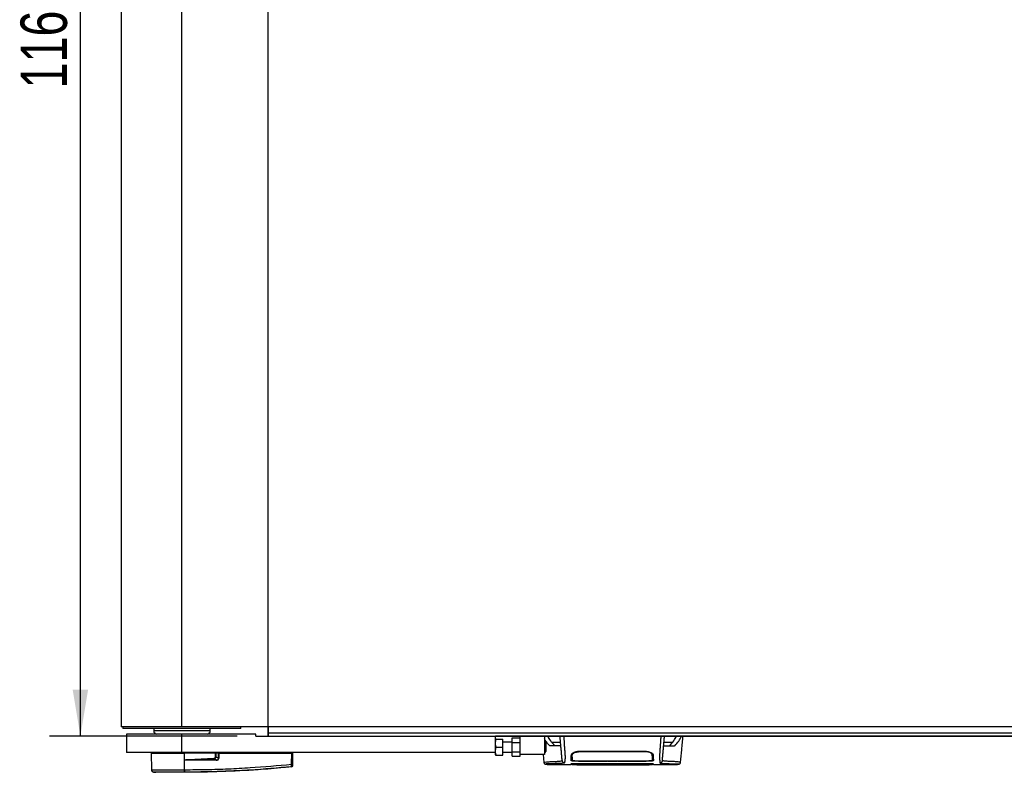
# Model space of a CAD drawing. Header units: millimetres. Extents: x 0 to 420, y 0 to 297.
# Tile 3 of 28: x 51 to 114, y 60 to 108. Entities that reach past the tile are written whole.
import ezdxf

# ---------------------------------------------------------------- set-up
doc = ezdxf.new("R2010")
doc.units = ezdxf.units.MM
doc.layers.add('QUOTE', color=174, linetype='Continuous')
doc.styles.add('SLDTEXTSTYLE3', font='TXT', dxfattribs={"width": 0.75})
doc.dimstyles.new('SLDDIMSTYLE0', dxfattribs={"dimtxt": 3, "dimasz": 3, "dimexe": 0, "dimexo": 0.0625, "dimgap": 0.75, "dimtad": 1, "dimlfac": 12.598399, "dimrnd": 1e-09, "dimzin": 12, "dimdsep": 46, "dimtxsty": 'SLDTEXTSTYLE3', "dimsah": 1, "dimcen": 0.09, "dimadec": 0, "dimazin": 3, "dimtfac": 1, "dimtdec": 3, "dimtofl": 0, "dimtmove": 0, "dimatfit": 3, "dimfxl": 0, "dimfrac": 2, "dimtolj": 1, "dimtzin": 12, "dimarcsym": 0})

# ---------------------------------------------------------------- blocks, each defined once
blk = doc.blocks.new('_D')
at = {"layer": 'QUOTE'}
for p, q in [((64.656, 154.534), (52.542, 154.534)), ((54.542, 62.062), (54.542, 154.534)), ((64.656, 62.062), (52.542, 62.062))]:
    blk.add_line(p, q, dxfattribs=at)
for points in [[(54.542, 154.534), (54.042, 151.534), (55.042, 151.534)], [(54.542, 62.062), (55.042, 65.062), (54.042, 65.062)]]:
    blk.add_solid(points, dxfattribs=at)
at = {"layer": 'QUOTE', "insert": (50.675, 103.864), "char_height": 3, "attachment_point": 1, "rotation": 90, "style": 'SLDTEXTSTYLE3'}
blk.add_mtext('1165', dxfattribs=at)

msp = doc.modelspace()

# ---------------------------------------------------------------- linework, layer by layer
at = {"color": 7, "linetype": 'Continuous'}
for q in [(66.65584, 154.53365), (206.35613, 62.06158)]:
    msp.add_line((66.65584, 62.06158), q, dxfattribs=at)
at = {"color": 7, "linetype": 'Continuous', "lineweight": 25}
for p, q in [((57.17051, 153.93834), (57.17051, 62.6569)), ((61.09958, 62.6569), (61.09958, 153.93834)), ((61.09958, 62.6569), (57.17051, 62.6569)), ((57.28957, 62.6569), (57.28957, 62.53784)), ((57.29056, 62.53784), (57.28957, 62.53784)), ((64.90959, 62.53784), (57.29056, 62.53784)), ((59.27395, 62.53784), (59.27395, 62.39231)), ((62.92521, 62.39231), (59.27395, 62.39231)), ((211.91239, 62.6569), (61.09958, 62.6569)), ((62.92521, 62.39231), (62.92521, 62.53784)), ((64.90959, 62.53784), (64.90959, 62.6569)), ((66.65584, 62.6569), (66.65584, 62.24018)), ((57.5277, 62.18065), (57.5277, 60.99002)), ((61.09958, 62.18065), (57.5277, 62.18065)), ((61.09958, 60.99002), (61.09958, 62.18065)), ((65.86209, 62.18065), (61.09958, 62.18065)), ((65.86209, 62.06158), (65.86209, 62.18065)), ((65.86209, 62.06158), (81.34024, 62.06158)), ((206.35613, 62.24018), (66.65584, 62.24018)), ((66.65584, 62.24018), (66.65584, 62.06158)), ((81.34024, 60.99002), (81.34024, 62.06158)), ((191.67172, 62.06158), (81.34024, 62.06158)), ((81.34906, 61.86315), (81.34024, 61.8433)), ((81.38454, 61.86315), (81.8165, 61.86315)), ((81.8165, 61.34721), (81.8165, 61.86315)), ((82.41181, 61.66471), (81.8165, 61.66471)), ((82.41181, 61.94296), (82.92775, 61.94296)), ((82.41181, 61.64509), (82.41181, 61.94296)), ((82.92775, 60.87096), (82.92775, 62.06158)), ((84.51525, 62.06158), (84.51525, 60.87096)), ((84.73288, 62.04621), (84.51525, 62.04621)), ((84.56288, 61.66471), (84.51525, 61.66471)), ((84.59463, 61.63296), (84.56288, 61.66471)), ((84.56288, 61.02971), (84.56288, 61.66471)), ((93.34953, 62.04621), (93.02889, 62.04621)), ((93.36245, 62.06158), (93.34953, 62.04621)), ((81.38454, 61.34721), (81.8165, 61.34721)), ((81.8165, 60.83127), (81.8165, 61.34721)), ((81.8165, 61.02971), (82.41181, 61.02971)), ((82.41181, 61.64509), (82.92775, 61.64509)), ((82.41181, 61.04933), (82.41181, 61.64509)), ((82.41181, 61.04933), (82.92775, 61.04933)), ((82.41181, 60.75145), (82.41181, 61.04933)), ((84.51525, 61.02971), (84.56288, 61.02971)), ((84.56288, 61.02971), (84.59463, 61.06146)), ((84.59463, 61.63296), (84.59463, 61.06146)), ((84.85644, 61.41919), (84.84014, 61.42841)), ((84.84014, 61.42841), (84.84605, 61.42841)), ((84.98256, 61.65732), (85.54281, 61.65732)), ((86.69807, 61.04328), (86.69808, 61.08281)), ((86.69807, 61.07734), (91.0637, 61.07734)), ((91.0637, 61.04322), (91.06368, 61.08286)), ((92.21896, 61.65732), (92.77921, 61.65732)), ((92.92163, 61.42841), (92.90533, 61.41919)), ((92.91572, 61.42841), (92.92163, 61.42841)), ((61.09958, 60.99002), (57.5277, 60.99002)), ((59.11554, 60.95033), (59.12482, 59.88741)), ((59.11554, 60.95033), (61.26628, 60.95033)), ((59.15489, 60.99002), (59.15419, 60.95033)), ((81.34024, 60.99002), (61.09958, 60.99002)), ((61.26466, 60.95033), (61.26463, 60.99002)), ((61.2655, 59.88736), (61.26628, 60.95033)), ((61.26628, 60.95033), (61.26665, 60.95033)), ((61.27046, 60.51398), (61.26665, 60.95033)), ((63.27873, 60.95033), (61.26665, 60.95033)), ((61.2705, 60.50957), (61.27046, 60.51398)), ((63.3011, 60.50002), (61.43837, 60.50002)), ((61.43938, 60.52054), (63.30212, 60.52054)), ((63.30212, 60.52054), (63.16257, 60.59308)), ((63.26628, 60.95033), (63.266, 60.99002)), ((63.46177, 60.95033), (63.28481, 60.95033)), ((63.29307, 60.71696), (63.46052, 60.62991)), ((63.43436, 60.95033), (63.43387, 60.99002)), ((63.46052, 60.62991), (63.46177, 60.95033)), ((63.46177, 60.95033), (63.47661, 60.95033)), ((63.47349, 60.95033), (63.47343, 60.99002)), ((63.47661, 60.95033), (63.47536, 60.62991)), ((63.47661, 60.95033), (68.18483, 60.95033)), ((68.17863, 60.23959), (68.18483, 60.95033)), ((68.1819, 60.95033), (68.18185, 60.99002)), ((68.243, 60.95033), (68.18483, 60.95033)), ((68.20435, 60.95033), (68.20365, 60.99002)), ((68.243, 60.95033), (68.23679, 60.23959)), ((77.65178, 60.99002), (77.65178, 60.98804)), ((78.28594, 60.98804), (78.28594, 60.99002)), ((81.34024, 60.85111), (81.34024, 60.99002)), ((81.34024, 60.85111), (81.34906, 60.83127)), ((81.38454, 60.83127), (81.8165, 60.83127)), ((82.41181, 60.75145), (82.92775, 60.75145)), ((82.92775, 60.75145), (82.92775, 60.87096)), ((84.51525, 60.87096), (82.92775, 60.87096)), ((84.42077, 60.87096), (84.4659, 60.35476)), ((86.29594, 60.84037), (86.29533, 60.92984)), ((86.69807, 60.44819), (88.5237, 60.44819)), ((86.7261, 60.45121), (88.56338, 60.45133)), ((88.5237, 60.43672), (88.5237, 60.44819)), ((89.23807, 60.43672), (88.5237, 60.43672)), ((88.56338, 60.45133), (88.56338, 60.44148)), ((88.56338, 60.44148), (89.19839, 60.44148)), ((89.19839, 60.44148), (89.19839, 60.45133)), ((89.23807, 60.43672), (89.23807, 60.44819)), ((89.23807, 60.44819), (91.0637, 60.44819)), ((91.477, 60.88278), (91.44929, 60.94506)), ((91.46583, 60.84032), (91.46596, 60.92998)), ((61.2655, 59.88736), (61.27838, 59.88736)), ((68.17881, 60.07142), (68.17886, 60.07142)), ((84.47549, 60.35521), (84.4752, 60.35557)), ((84.85136, 60.21667), (86.21698, 60.21667)), ((86.2851, 60.21966), (86.28511, 60.22018)), ((86.28566, 60.25512), (86.28533, 60.23276)), ((86.28533, 60.23255), (86.2854, 60.23669)), ((86.28557, 60.24641), (86.28566, 60.25159)), ((86.69807, 60.25654), (88.5237, 60.25654)), ((91.02435, 60.26317), (86.73742, 60.26317)), ((86.9146, 60.28692), (90.85408, 60.28692)), ((87.44222, 60.29448), (90.31956, 60.29448)), ((88.5237, 60.25869), (89.23807, 60.25869)), ((88.5237, 60.25869), (88.5237, 60.25654)), ((88.56338, 60.2566), (88.56338, 60.25869)), ((89.19839, 60.2566), (88.56338, 60.2566)), ((89.19839, 60.2566), (89.19839, 60.25869)), ((89.23807, 60.25869), (89.23807, 60.25654)), ((89.23807, 60.25654), (91.0637, 60.25654)), ((91.47641, 60.23551), (91.47607, 60.25785)), ((91.54478, 60.21667), (92.9112, 60.21667)), ((92.92153, 60.21744), (92.9112, 60.21744)), ((93.28628, 60.35521), (93.28657, 60.35557)), ((59.26676, 59.73094), (59.40482, 59.72002)), ((61.26538, 59.72002), (61.26527, 59.72002))]:
    msp.add_line(p, q, dxfattribs=at)
at = {"color": 7, "linetype": 'Continuous', "lineweight": 25, "flags": 128}
for points in [[(61.43938, 60.52054), (61.34479, 60.51686), (61.27046, 60.51398)], [(86.28935, 60.69523), (86.28939, 60.63832), (86.28943, 60.58141), (86.28952, 60.47251)], [(89.19839, 60.45133), (90.61483, 60.45127), (91.03566, 60.45121)], [(91.47225, 60.47251), (91.47236, 60.58387), (91.47238, 60.61309), (91.47244, 60.67065), (91.47246, 60.69523)], [(86.69807, 60.25587), (87.14259, 60.25589), (88.56338, 60.25593)], [(89.19839, 60.25593), (89.99218, 60.25591), (91.0637, 60.25587)]]:
    msp.add_lwpolyline(points, dxfattribs=at)
at = {"color": 7, "linetype": 'Continuous', "lineweight": 25}
for centre, radius, start, end in [((59.49355, 62.39231), 0.2196, 180, 254.5483066), ((62.7056, 62.39231), 0.2196, 285.4516934, 0), ((61.6028, 60.50217), 0.16445, 173.5856583, 180.7475902), ((117.98616, 63.24275), 54.88758, 182.7312588, 182.7669963), ((63.46554, 60.50217), 0.16445, 173.5856583, 180.7475902), ((63.46794, 58.60823), 2.02169, 89.78976, 90.21024), ((59.28357, 59.8888), 0.15875, 180.5000113, 263.9231277), ((60.66916, 59.85423), 0.59726, 348.0817426, 3.1800729), ((60.68211, 59.85383), 0.59721, 348.1201678, 3.2190123), ((68.20771, 61.99688), 1.75752, 269.0518988, 270.9481012), ((68.17267, 60.14655), 0.06331, 276.1041945, 359.3841407), ((58.04633, 60.09797), 3.24106, 353.3031905, 353.4966106)]:
    msp.add_arc(centre, radius, start, end, dxfattribs=at)
for centre, major_axis, ratio, start_param, end_param in [((63.09679, 60.76169), (0.15876, -0.08391), 0.66301777, 5.44064323, 6.61753007), ((63.09679, 60.76204), (0.18187, -0.09676), 0.77058227, 5.44273149, 6.61961833), ((63.19371, 60.71082), (0.26989, -0.13275), 0.60672542, 5.39359838, 6.57048522), ((63.19571, 60.71061), (0.25534, -0.12638), 0.5569608, 5.39481108, 6.57169792)]:
    msp.add_ellipse(centre, major_axis=major_axis, ratio=ratio, start_param=start_param, end_param=end_param, dxfattribs=at)
for points, knots in [([(81.38454, 61.34721), (81.37069, 61.41165), (81.34258, 61.54252), (81.35103, 61.71751), (81.37539, 61.82339), (81.38454, 61.86315)], [0, 0, 0, 0, 0.37729563, 0.76615575, 1, 1, 1, 1]), ([(81.38454, 61.86315), (81.37746, 61.86315), (81.35671, 61.86315), (81.35263, 61.86315), (81.34995, 61.86315)], [0, 0, 0, 0, 0.34090533, 1, 1, 1, 1]), ([(84.84014, 61.42841), (84.75051, 61.53024), (84.62193, 61.67631), (84.54005, 61.82484), (84.51525, 61.86982)], [0, 0, 0, 0, 0.69712502, 1, 1, 1, 1]), ([(84.71973, 62.06158), (84.72139, 62.06113), (84.72538, 62.06004), (84.73012, 62.05131), (84.73288, 62.04621)], [0, 0, 0, 0, 0.41680744, 1, 1, 1, 1]), ([(85.1676, 61.42841), (85.07336, 61.53694), (84.89605, 61.74116), (84.78494, 61.94888), (84.73288, 62.04621)], [0, 0, 0, 0, 0.53144215, 1, 1, 1, 1]), ([(85.64645, 60.47266), (85.64589, 60.47906), (85.64475, 60.49208), (85.6425, 60.51787), (85.63985, 60.54811), (85.63696, 60.58122), (85.63394, 60.61567), (85.63163, 60.64204), (85.63003, 60.66034), (85.6292, 60.6699), (85.62834, 60.67976), (85.62745, 60.68992), (85.62653, 60.70038), (85.6256, 60.71098), (85.62461, 60.72231), (85.62351, 60.73492), (85.62223, 60.74956), (85.62077, 60.76622), (85.6192, 60.78416), (85.61747, 60.80399), (85.61549, 60.82661), (85.61296, 60.8555), (85.60965, 60.89335), (85.60496, 60.94696), (85.59828, 61.02332), (85.58843, 61.13591), (85.57686, 61.26814), (85.56517, 61.40174), (85.55438, 61.52509), (85.54492, 61.63315), (85.53571, 61.73843), (85.52862, 61.81954), (85.52268, 61.88741), (85.51784, 61.94269), (85.51272, 62.00126), (85.50923, 62.04119), (85.50744, 62.06158)], [0, 0, 0, 0, 0.06946876, 0.14129082, 0.21546943, 0.28878046, 0.35249328, 0.41592792, 0.43212319, 0.44863682, 0.46546884, 0.48261925, 0.50008806, 0.51787528, 0.53516899, 0.55562395, 0.57924015, 0.60601761, 0.63595633, 0.6653451, 0.70151587, 0.73871879, 0.77505525, 0.80544439, 0.8348007, 0.86386977, 0.89313471, 0.91269266, 0.93347159, 0.95287654, 0.9643483, 0.97519881, 0.98089522, 0.9869973, 0.99335869, 1, 1, 1, 1]), ([(85.74647, 62.06158), (85.74882, 62.02843), (85.75353, 61.96209), (85.75993, 61.8637), (85.76474, 61.78373), (85.76823, 61.72156), (85.77079, 61.67495), (85.77308, 61.63281), (85.77528, 61.59183), (85.77767, 61.54935), (85.78257, 61.46706), (85.79097, 61.36026), (85.80116, 61.22686), (85.811, 61.09121), (85.82005, 60.95826), (85.82783, 60.83352), (85.83268, 60.74098), (85.83436, 60.6885), (85.83438, 60.65477), (85.83351, 60.63015), (85.83214, 60.61175), (85.83071, 60.59666), (85.82962, 60.58607), (85.8286, 60.57651), (85.82765, 60.56785), (85.82663, 60.55879), (85.82555, 60.54935), (85.8244, 60.53955), (85.82315, 60.52916), (85.82168, 60.51731), (85.81987, 60.50311), (85.81768, 60.48594), (85.81534, 60.4678), (85.81293, 60.449), (85.81079, 60.43188), (85.80878, 60.41513), (85.80687, 60.3975), (85.80516, 60.37881), (85.80401, 60.35984), (85.80367, 60.3427), (85.80429, 60.33269), (85.8046, 60.32781)], [0, 0, 0, 0, 0.01040061, 0.020806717, 0.031061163, 0.036140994, 0.04145683, 0.046984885, 0.051079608, 0.056575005, 0.06335413, 0.084778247, 0.105784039, 0.126442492, 0.153966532, 0.182506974, 0.218273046, 0.256926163, 0.283715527, 0.315739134, 0.354339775, 0.376182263, 0.397825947, 0.413025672, 0.42902685, 0.44584073, 0.463477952, 0.48194851, 0.501261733, 0.522845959, 0.55053669, 0.584904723, 0.626498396, 0.663781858, 0.706833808, 0.742424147, 0.782558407, 0.837943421, 0.89093876, 0.946766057, 1, 1, 1, 1]), ([(92.0153, 62.06158), (92.01309, 62.03081), (92.00832, 61.96449), (92.002, 61.86599), (91.99502, 61.75019), (91.9898, 61.65328), (91.98513, 61.56684), (91.98043, 61.48631), (91.97364, 61.39494), (91.96557, 61.29256), (91.95838, 61.19606), (91.95014, 61.08211), (91.94173, 60.95827), (91.93429, 60.83914), (91.92944, 60.74829), (91.92797, 60.70626), (91.92755, 60.68461), (91.92746, 60.67677), (91.92743, 60.66924), (91.92745, 60.66198), (91.92754, 60.65498), (91.92769, 60.6482), (91.92803, 60.6373), (91.92878, 60.62313), (91.93025, 60.60468), (91.93239, 60.5836), (91.93524, 60.55754), (91.93754, 60.53803), (91.93903, 60.52586), (91.93952, 60.52192), (91.94006, 60.51763), (91.94065, 60.51297), (91.94128, 60.50796), (91.94197, 60.50258), (91.9427, 60.49683), (91.94381, 60.48816), (91.9453, 60.47654), (91.94706, 60.46292), (91.94903, 60.44748), (91.95098, 60.43188), (91.95301, 60.41497), (91.95526, 60.39418), (91.95719, 60.37054), (91.95819, 60.34673), (91.9575, 60.33391), (91.95717, 60.32781)], [0, 0, 0, 0, 0.00965422, 0.02080777, 0.03106144, 0.04695632, 0.05363076, 0.06332171, 0.07944787, 0.09513433, 0.11098812, 0.1264164, 0.15394151, 0.18248268, 0.21412153, 0.25173969, 0.25807756, 0.26470639, 0.27164528, 0.2789144, 0.28653502, 0.29452959, 0.30292173, 0.32825756, 0.35736257, 0.39783448, 0.44561968, 0.50125245, 0.50814496, 0.51574476, 0.52407276, 0.53315127, 0.54300388, 0.5536554, 0.56513175, 0.57745987, 0.6061763, 0.63677252, 0.6637765, 0.70682954, 0.7424198, 0.78369849, 0.86155909, 0.93405144, 1, 1, 1, 1]), ([(92.11532, 60.47266), (92.11588, 60.47906), (92.11702, 60.49208), (92.11927, 60.51787), (92.12192, 60.54811), (92.12481, 60.58122), (92.12783, 60.61567), (92.13014, 60.64204), (92.13174, 60.66034), (92.13257, 60.6699), (92.13344, 60.67976), (92.13432, 60.68992), (92.13524, 60.70038), (92.13617, 60.71098), (92.13716, 60.72231), (92.13826, 60.73492), (92.13954, 60.74956), (92.141, 60.76622), (92.14257, 60.78416), (92.1443, 60.80399), (92.14628, 60.82661), (92.14881, 60.8555), (92.15212, 60.89335), (92.15681, 60.94696), (92.16349, 61.02332), (92.17334, 61.13591), (92.18491, 61.26814), (92.1966, 61.40174), (92.20739, 61.52509), (92.21685, 61.63315), (92.22606, 61.73843), (92.23315, 61.81954), (92.23909, 61.88741), (92.24393, 61.94269), (92.24905, 62.00126), (92.25255, 62.04119), (92.25433, 62.06158)], [0, 0, 0, 0, 0.069468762, 0.141290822, 0.21546943, 0.288780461, 0.352493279, 0.41592792, 0.432123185, 0.448636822, 0.465468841, 0.482619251, 0.500088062, 0.517875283, 0.535168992, 0.555623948, 0.579240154, 0.606017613, 0.635956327, 0.665345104, 0.701515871, 0.738718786, 0.775055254, 0.805444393, 0.834800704, 0.863869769, 0.893134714, 0.91269266, 0.933471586, 0.952876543, 0.964348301, 0.975198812, 0.980895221, 0.986997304, 0.99335869, 1, 1, 1, 1]), ([(92.59417, 61.42841), (92.68841, 61.53694), (92.86572, 61.74116), (92.97683, 61.94888), (93.02889, 62.04621)], [0, 0, 0, 0, 0.53144215, 1, 1, 1, 1]), ([(92.92163, 61.42841), (93.00911, 61.53036), (93.18437, 61.73457), (93.29442, 61.94222), (93.34953, 62.04621)], [0, 0, 0, 0, 0.49918594, 1, 1, 1, 1]), ([(93.02889, 62.04621), (93.03165, 62.05131), (93.03639, 62.06004), (93.04038, 62.06113), (93.04204, 62.06158)], [0, 0, 0, 0, 0.583192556, 1, 1, 1, 1]), ([(93.29587, 60.35476), (93.31979, 60.62839), (93.36951, 61.19735), (93.41933, 61.76628), (93.44519, 62.06158)], [0, 0, 0, 0, 0.48094895, 1, 1, 1, 1]), ([(81.38454, 60.83127), (81.37069, 60.89572), (81.34258, 61.02658), (81.35103, 61.20157), (81.37539, 61.30745), (81.38454, 61.34721)], [0, 0, 0, 0, 0.37729563, 0.76615575, 1, 1, 1, 1]), ([(85.56364, 61.41919), (85.55805, 61.41919), (85.54686, 61.41919), (85.45321, 61.41919), (85.29053, 61.41919), (85.06111, 61.41919), (84.92466, 61.41919), (84.85644, 61.41919)], [0, 0, 0, 0, 0.12264871, 0.2454767, 0.49573627, 0.74787131, 1, 1, 1, 1]), ([(86.23876, 60.84046), (86.24544, 60.8627), (86.25877, 60.90715), (86.34955, 60.98369), (86.47412, 61.04436), (86.60017, 61.07391), (86.67209, 61.07643), (86.69807, 61.07734)], [0, 0, 0, 0, 0.23569901, 0.47102523, 0.71420287, 0.89677912, 1, 1, 1, 1]), ([(86.29594, 60.84037), (86.30135, 60.85957), (86.31222, 60.89811), (86.39036, 60.96306), (86.49906, 61.0147), (86.61029, 61.0402), (86.67445, 61.04247), (86.69807, 61.04331)], [0, 0, 0, 0, 0.23316514, 0.46784507, 0.70999165, 0.8932536, 1, 1, 1, 1]), ([(91.0637, 61.04325), (90.9139, 61.04335), (90.16492, 61.0439), (88.70971, 61.04456), (87.4043, 61.04375), (86.69807, 61.04331)], [0, 0, 0, 0, 0.10293773, 0.51468867, 1, 1, 1, 1]), ([(91.0637, 61.07734), (91.10935, 61.07456), (91.20049, 61.06901), (91.32413, 61.02828), (91.42897, 60.97088), (91.5057, 60.90234), (91.51733, 60.86075), (91.52301, 60.84046)], [0, 0, 0, 0, 0.18070781, 0.36082696, 0.55652595, 0.78366481, 1, 1, 1, 1]), ([(91.46583, 60.84032), (91.46041, 60.85953), (91.44954, 60.89807), (91.37137, 60.96303), (91.26266, 61.01467), (91.15143, 61.04014), (91.0873, 61.04241), (91.0637, 61.04325)], [0, 0, 0, 0, 0.23322605, 0.46795306, 0.7101047, 0.8933472, 1, 1, 1, 1]), ([(92.19813, 61.41919), (92.20372, 61.41919), (92.21491, 61.41919), (92.30856, 61.41919), (92.47124, 61.41919), (92.70066, 61.41919), (92.83711, 61.41919), (92.90533, 61.41919)], [0, 0, 0, 0, 0.12264871, 0.2454767, 0.49573627, 0.74787131, 1, 1, 1, 1]), ([(61.27046, 60.51398), (61.62322, 60.53753), (62.25312, 60.57959), (62.88355, 60.61271), (63.16093, 60.62728)], [0, 0, 0, 0, 0.560026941, 1, 1, 1, 1]), ([(61.43837, 60.50002), (61.42215, 60.50018), (61.3741, 60.50064), (61.31759, 60.50048), (61.2784, 60.50805), (61.2705, 60.50957)], [0, 0, 0, 0, 0.28926734, 0.85682964, 1, 1, 1, 1]), ([(63.16257, 60.59308), (62.84095, 60.57855), (62.26659, 60.5526), (61.69215, 60.53034), (61.43938, 60.52054)], [0, 0, 0, 0, 0.55997408, 1, 1, 1, 1]), ([(63.26501, 60.71696), (63.26623, 60.76056), (63.26841, 60.8385), (63.27558, 60.91613), (63.27873, 60.95033)], [0, 0, 0, 0, 0.55939227, 1, 1, 1, 1]), ([(63.29307, 60.71696), (63.28842, 60.71695), (63.28011, 60.71692), (63.26962, 60.71695), (63.26501, 60.71696)], [0, 0, 0, 0, 0.56, 1, 1, 1, 1]), ([(63.28481, 60.95033), (63.28426, 60.95033), (63.28299, 60.95033), (63.28082, 60.95033), (63.2793, 60.95033), (63.27873, 60.95033)], [0, 0, 0, 0, 0.31939567, 0.74819126, 1, 1, 1, 1]), ([(63.28481, 60.95033), (63.28736, 60.9068), (63.29191, 60.82916), (63.29272, 60.75121), (63.29307, 60.71696)], [0, 0, 0, 0, 0.56058603, 1, 1, 1, 1]), ([(81.35046, 60.83127), (81.35292, 60.83127), (81.35665, 60.83127), (81.37745, 60.83127), (81.38454, 60.83127)], [0, 0, 0, 0, 0.6590791, 1, 1, 1, 1]), ([(84.4752, 60.35557), (84.47241, 60.3579), (84.45993, 60.36828), (84.53925, 60.38508), (84.71995, 60.40519), (84.94313, 60.40955), (85.14034, 60.41891), (85.27584, 60.42648), (85.40774, 60.43558), (85.5246, 60.44621), (85.62166, 60.45828), (85.63817, 60.46786), (85.64645, 60.47266)], [0, 0, 0, 0, 0.05089854, 0.22702003, 0.40458224, 0.58203707, 0.65175173, 0.7214755, 0.79113139, 0.86065893, 0.93011685, 1, 1, 1, 1]), ([(85.64645, 60.47266), (85.65008, 60.45397), (85.65759, 60.41522), (85.69495, 60.36687), (85.74639, 60.33389), (85.78566, 60.32978), (85.8046, 60.32781)], [0, 0, 0, 0, 0.24120147, 0.5, 0.75879853, 1, 1, 1, 1]), ([(86.22587, 60.47107), (86.22697, 60.50265), (86.22881, 60.55566), (86.23095, 60.61584), (86.23306, 60.67829), (86.23547, 60.74662), (86.23767, 60.8092), (86.23876, 60.84046)], [0, 0, 0, 0, 0.42314865, 0.71019334, 0.85405024, 0.92708002, 1, 1, 1, 1]), ([(86.69807, 60.44819), (86.64504, 60.44843), (86.53897, 60.44892), (86.39755, 60.45277), (86.29074, 60.45851), (86.23387, 60.46497), (86.22815, 60.46933), (86.22587, 60.47107)], [0, 0, 0, 0, 0.21411889, 0.42823185, 0.64257183, 0.85709722, 1, 1, 1, 1]), ([(86.22656, 60.51081), (86.2288, 60.50812), (86.23167, 60.50468), (86.26674, 60.50186), (86.27442, 60.50124)], [0, 0, 0, 0, 0.78096225, 1, 1, 1, 1]), ([(86.32191, 60.9525), (86.31737, 60.94857), (86.28915, 60.92411), (86.28677, 60.90164), (86.28477, 60.88278)], [0, 0, 0, 0, 0.16065959, 1, 1, 1, 1]), ([(86.28952, 60.47251), (86.28964, 60.47957), (86.29029, 60.51677), (86.29136, 60.57796), (86.29235, 60.6347), (86.29349, 60.69965), (86.2946, 60.76386), (86.29549, 60.81487), (86.29594, 60.84037)], [0, 0, 0, 0, 0.10239866, 0.53964737, 0.7684394, 0.8834143, 0.94173064, 1, 1, 1, 1]), ([(86.28952, 60.47251), (86.29432, 60.47007), (86.30391, 60.46519), (86.37932, 60.45883), (86.49035, 60.4541), (86.61313, 60.4516), (86.6941, 60.45135), (86.7261, 60.45124)], [0, 0, 0, 0, 0.21516442, 0.43033682, 0.64528255, 0.85978468, 1, 1, 1, 1]), ([(91.03566, 60.45125), (91.08467, 60.45148), (91.18267, 60.45195), (91.31333, 60.45553), (91.41207, 60.46084), (91.46475, 60.46684), (91.47011, 60.47089), (91.47225, 60.47251)], [0, 0, 0, 0, 0.21399393, 0.42798011, 0.64218009, 0.8568088, 1, 1, 1, 1]), ([(91.5359, 60.47107), (91.53077, 60.46845), (91.52049, 60.46321), (91.43919, 60.45636), (91.31934, 60.45125), (91.18643, 60.44857), (91.09859, 60.4483), (91.0637, 60.44819)], [0, 0, 0, 0, 0.21475602, 0.42951429, 0.64422712, 0.85870581, 1, 1, 1, 1]), ([(91.46583, 60.84032), (91.46659, 60.79714), (91.46809, 60.71085), (91.469, 60.65868), (91.46979, 60.61386), (91.4708, 60.5556), (91.47167, 60.50608), (91.47225, 60.47251)], [0, 0, 0, 0, 0.10832743, 0.21648846, 0.32475957, 0.54222324, 1, 1, 1, 1]), ([(91.46809, 60.71086), (91.46776, 60.73143), (91.46722, 60.76547), (91.46674, 60.81663), (91.46645, 60.8605), (91.46629, 60.89264), (91.4662, 60.91732), (91.46615, 60.92981)], [0, 0, 0, 0, 0.42959393, 0.71082622, 0.80196602, 0.89986058, 1, 1, 1, 1]), ([(91.47228, 60.49958), (91.49278, 60.50155), (91.52938, 60.50506), (91.53343, 60.50905), (91.53521, 60.51081)], [0, 0, 0, 0, 0.56021617, 1, 1, 1, 1]), ([(91.48349, 60.51081), (91.48279, 60.55097), (91.48174, 60.61123), (91.48099, 60.65388), (91.48008, 60.70616), (91.47992, 60.71563)], [0, 0, 0, 0, 0.620760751, 0.931306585, 1, 1, 1, 1]), ([(91.52301, 60.84046), (91.52413, 60.80836), (91.52639, 60.7441), (91.52886, 60.6741), (91.53094, 60.61243), (91.53308, 60.55204), (91.53488, 60.5005), (91.5359, 60.47107)], [0, 0, 0, 0, 0.0751699, 0.15046197, 0.30471802, 0.60298005, 1, 1, 1, 1]), ([(92.11532, 60.47266), (92.11169, 60.45397), (92.10418, 60.41522), (92.06682, 60.36687), (92.01538, 60.33389), (91.97611, 60.32978), (91.95717, 60.32781)], [0, 0, 0, 0, 0.24120147, 0.5, 0.75879853, 1, 1, 1, 1]), ([(93.28657, 60.35557), (93.28937, 60.3579), (93.30184, 60.36828), (93.22252, 60.38508), (93.04182, 60.40519), (92.81864, 60.40955), (92.62143, 60.41891), (92.48593, 60.42648), (92.35403, 60.43558), (92.23717, 60.44621), (92.14011, 60.45828), (92.1236, 60.46786), (92.11532, 60.47266)], [0, 0, 0, 0, 0.05089799, 0.22701958, 0.40458189, 0.58203683, 0.65175153, 0.72147534, 0.79113127, 0.86065885, 0.93011681, 1, 1, 1, 1]), ([(59.12482, 59.88741), (59.13009, 59.88739), (59.14079, 59.88735), (59.22688, 59.88734), (59.36311, 59.88743), (59.54825, 59.88738), (59.77901, 59.88735), (60.04509, 59.88747), (60.34365, 59.88734), (60.6512, 59.88739), (60.96262, 59.8874), (61.16375, 59.88737), (61.2655, 59.88736)], [0, 0, 0, 0, 0.10046502, 0.20384345, 0.30430944, 0.40768894, 0.50815524, 0.61153497, 0.71200234, 0.81538328, 0.9066108, 1, 1, 1, 1]), ([(68.17881, 60.07142), (68.15215, 60.06871), (67.98759, 60.052), (67.26559, 59.98153), (65.78215, 59.86035), (63.64189, 59.74389), (62.05787, 59.72798), (61.26538, 59.72002)], [0, 0, 0, 0, 0.01170126, 0.07220884, 0.31419353, 0.65688711, 1, 1, 1, 1]), ([(68.17941, 60.0836), (67.28556, 60.00203), (65.92324, 59.8777), (64.08753, 59.78626), (62.67676, 59.7378), (61.73773, 59.73784), (61.26653, 59.73089), (61.26653, 59.73089)], [0, 0, 0, 0, 0.38876695, 0.59252789, 0.79628932, 0.99999932, 1, 1, 1, 1]), ([(61.27838, 59.88736), (61.7475, 59.89029), (62.68576, 59.89613), (64.09271, 59.94206), (65.92546, 60.03417), (67.28579, 60.15819), (68.17863, 60.23959)], [0, 0, 0, 0, 0.20362021, 0.40724063, 0.61094774, 1, 1, 1, 1]), ([(68.17941, 60.0836), (68.17986, 60.0871), (68.18076, 60.09411), (68.18111, 60.12573), (68.18064, 60.1689), (68.17964, 60.20945), (68.17884, 60.23331), (68.17863, 60.23959)], [0, 0, 0, 0, 0.22968814, 0.45959689, 0.68877935, 0.91808895, 1, 1, 1, 1]), ([(68.23587, 60.13404), (68.23578, 60.13183), (68.2354, 60.1224), (68.23051, 60.10614), (68.21776, 60.08854), (68.19996, 60.07571), (68.1859, 60.07285), (68.17886, 60.07142)], [0, 0, 0, 0, 0.07160669, 0.30681144, 0.53787451, 0.76893725, 1, 1, 1, 1]), ([(68.17886, 60.07142), (68.17891, 60.07165), (68.17907, 60.07251), (68.17926, 60.0789), (68.17941, 60.0836)], [0, 0, 0, 0, 0.26388418, 1, 1, 1, 1]), ([(68.23598, 60.14587), (68.23594, 60.14129), (68.23588, 60.13508), (68.23587, 60.13425), (68.23587, 60.13404)], [0, 0, 0, 0, 0.73657409, 1, 1, 1, 1]), ([(68.23679, 60.23959), (68.23676, 60.23581), (68.23664, 60.22144), (68.23642, 60.19704), (68.2362, 60.17107), (68.23603, 60.15209), (68.23599, 60.14794), (68.23598, 60.14587)], [0, 0, 0, 0, 0.08210774, 0.31165455, 0.54070711, 0.77036972, 1, 1, 1, 1]), ([(84.46582, 60.35561), (84.47343, 60.33224), (84.4906, 60.27955), (84.53306, 60.26), (84.55566, 60.25304), (84.59907, 60.24554), (84.66594, 60.23458), (84.75526, 60.22055), (84.82833, 60.21802), (84.86306, 60.21682)], [0, 0, 0, 0, 0.095245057, 0.214811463, 0.358917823, 0.504548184, 0.685191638, 0.850377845, 1, 1, 1, 1]), ([(85.8046, 60.32781), (85.80025, 60.32439), (85.79164, 60.31762), (85.73512, 60.30887), (85.6629, 60.3012), (85.57765, 60.2946), (85.48725, 60.28911), (85.3962, 60.28469), (85.31118, 60.28136), (85.232, 60.2789), (85.15965, 60.27716), (85.09115, 60.27606), (85.02654, 60.27553), (84.91229, 60.27607), (84.76965, 60.27222), (84.64174, 60.26385), (84.58062, 60.25454), (84.57741, 60.24473), (84.6232, 60.23525), (84.71122, 60.22385), (84.80551, 60.21951), (84.85136, 60.21741)], [0, 0, 0, 0, 0.03686721, 0.07291704, 0.10855648, 0.14396977, 0.17902456, 0.21178707, 0.24346721, 0.27097218, 0.29845751, 0.32572816, 0.3526519, 0.37978509, 0.47831776, 0.57597942, 0.67287632, 0.75524138, 0.83791931, 0.92119484, 1, 1, 1, 1]), ([(84.85136, 60.21741), (84.85471, 60.21696), (84.85819, 60.2165), (84.86265, 60.21683), (84.86283, 60.21684)], [0, 0, 0, 0, 0.960137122, 1, 1, 1, 1]), ([(86.25271, 60.26605), (86.23467, 60.26651), (86.19794, 60.26747), (86.21937, 60.26839), (86.23027, 60.26886)], [0, 0, 0, 0, 0.49113601, 1, 1, 1, 1]), ([(86.21708, 60.21996), (86.21708, 60.21996), (86.21716, 60.22215), (86.2177, 60.23653), (86.218, 60.24557), (86.21821, 60.25159)], [0, 0, 0, 0, 0.0000296, 0.33337067, 1, 1, 1, 1]), ([(86.21821, 60.25159), (86.22353, 60.25216), (86.23418, 60.2533), (86.31697, 60.25478), (86.43882, 60.25588), (86.57372, 60.25646), (86.66279, 60.25652), (86.69807, 60.25654)], [0, 0, 0, 0, 0.21474819, 0.42949365, 0.64433813, 0.85913498, 1, 1, 1, 1]), ([(86.22076, 60.26845), (86.22067, 60.26844), (86.21996, 60.26837), (86.22449, 60.26866), (86.23125, 60.26884), (86.2332, 60.2689)], [0, 0, 0, 0, 0.09601438, 0.73999036, 1, 1, 1, 1]), ([(86.23027, 60.26886), (86.36344, 60.27137), (86.61301, 60.27606), (86.81626, 60.27843), (86.90458, 60.28601), (86.92224, 60.28753)], [0, 0, 0, 0, 0.477897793, 0.895614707, 1, 1, 1, 1]), ([(86.73742, 60.26317), (86.71067, 60.26318), (86.62509, 60.26322), (86.48385, 60.26366), (86.34691, 60.26465), (86.2672, 60.26553), (86.25318, 60.26603), (86.25271, 60.26605)], [0, 0, 0, 0, 0.13027841, 0.4169082, 0.70350449, 0.99007262, 1, 1, 1, 1]), ([(86.28506, 60.21804), (86.49002, 60.21224), (86.91029, 60.20035), (87.54942, 60.19949), (88.20538, 60.19951), (88.93972, 60.19932), (89.74898, 60.19826), (90.61844, 60.19558), (91.19335, 60.21067), (91.4767, 60.2181)], [0, 0, 0, 0, 0.12052488, 0.24714067, 0.37252922, 0.4974044, 0.66507391, 0.83492694, 1, 1, 1, 1]), ([(86.92224, 60.28753), (86.92445, 60.28771), (86.93667, 60.28869), (86.98832, 60.29052), (87.10759, 60.29265), (87.26497, 60.29418), (87.38314, 60.29438), (87.44222, 60.29448)], [0, 0, 0, 0, 0.05239604, 0.28950373, 0.5264141, 0.76321943, 1, 1, 1, 1]), ([(90.31956, 60.29448), (90.33236, 60.29448), (90.40399, 60.29445), (90.53369, 60.29388), (90.68325, 60.29224), (90.79616, 60.28998), (90.82507, 60.28835), (90.83953, 60.28753)], [0, 0, 0, 0, 0.05157188, 0.28848308, 0.52553485, 0.76276029, 1, 1, 1, 1]), ([(90.83953, 60.28753), (90.92691, 60.28266), (91.09053, 60.27355), (91.34882, 60.27424), (91.50106, 60.26976), (91.5315, 60.26886)], [0, 0, 0, 0, 0.47837414, 0.89568468, 1, 1, 1, 1]), ([(91.47434, 60.26546), (91.47307, 60.26543), (91.44986, 60.26494), (91.35557, 60.26417), (91.20278, 60.26333), (91.08383, 60.26322), (91.02435, 60.26317)], [0, 0, 0, 0, 0.018929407, 0.345898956, 0.6729266, 1, 1, 1, 1]), ([(91.0637, 60.25654), (91.11765, 60.25649), (91.22553, 60.25638), (91.36934, 60.25555), (91.47789, 60.2543), (91.53535, 60.2529), (91.54123, 60.25197), (91.54356, 60.25159)], [0, 0, 0, 0, 0.214716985, 0.429430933, 0.64424617, 0.859057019, 1, 1, 1, 1]), ([(91.47611, 60.25159), (91.47291, 60.252), (91.46588, 60.25289), (91.40557, 60.25414), (91.30626, 60.25516), (91.18625, 60.25577), (91.10186, 60.25584), (91.0637, 60.25587)], [0, 0, 0, 0, 0.17894419, 0.39401351, 0.60853915, 0.8229777, 1, 1, 1, 1]), ([(91.5315, 60.26886), (91.53734, 60.26865), (91.55606, 60.26799), (91.54989, 60.26679), (91.49902, 60.26589), (91.47434, 60.26546)], [0, 0, 0, 0, 0.18943846, 0.6067811, 1, 1, 1, 1]), ([(91.47611, 60.25159), (91.47614, 60.25), (91.4762, 60.24637), (91.47627, 60.24218), (91.47631, 60.23982)], [0, 0, 0, 0, 0.43708971, 1, 1, 1, 1]), ([(91.531, 60.26881), (91.53426, 60.2687), (91.53925, 60.26854), (91.53933, 60.26854), (91.53935, 60.26854)], [0, 0, 0, 0, 0.65263471, 1, 1, 1, 1]), ([(91.54356, 60.25159), (91.54381, 60.24452), (91.54417, 60.23402), (91.54451, 60.22468), (91.54462, 60.22164)], [0, 0, 0, 0, 0.67452653, 1, 1, 1, 1]), ([(91.54479, 60.2167), (91.54475, 60.21784), (91.54466, 60.22012), (91.54446, 60.22585), (91.54371, 60.24729), (91.54356, 60.25159)], [0, 0, 0, 0, 0.44375031, 0.88835233, 1, 1, 1, 1]), ([(91.95717, 60.32781), (91.96728, 60.3227), (91.98726, 60.31259), (92.10179, 60.30063), (92.23517, 60.29103), (92.3853, 60.28358), (92.53584, 60.27852), (92.6769, 60.27553), (92.81565, 60.27611), (92.94761, 60.27369), (93.05989, 60.26806), (93.13754, 60.26141), (93.18051, 60.25379), (93.18437, 60.24542), (93.14715, 60.23644), (93.0821, 60.22828), (93.00978, 60.22196), (92.96094, 60.21712), (92.92939, 60.21738), (92.92153, 60.21744)], [0, 0, 0, 0, 0.05621973, 0.11115266, 0.16546935, 0.21844746, 0.27546115, 0.32872461, 0.38365266, 0.45645174, 0.53050541, 0.6039745, 0.67660627, 0.75406842, 0.83144258, 0.90787271, 0.94870188, 0.98722177, 1, 1, 1, 1]), ([(92.89871, 60.21682), (92.93344, 60.21802), (93.00651, 60.22055), (93.09583, 60.23458), (93.1627, 60.24554), (93.20611, 60.25304), (93.22871, 60.26), (93.27117, 60.27955), (93.28834, 60.33224), (93.29595, 60.35561)], [0, 0, 0, 0, 0.149622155, 0.314808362, 0.495451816, 0.641082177, 0.785188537, 0.904754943, 1, 1, 1, 1]), ([(61.25354, 59.73088), (61.16023, 59.7309), (60.9736, 59.73093), (60.68591, 59.7309), (60.39954, 59.73091), (60.12327, 59.73098), (59.87531, 59.7309), (59.66145, 59.7309), (59.48898, 59.73093), (59.36235, 59.73085), (59.28215, 59.73095), (59.27189, 59.73094), (59.26676, 59.73094)], [0, 0, 0, 0, 0.09230362, 0.18460708, 0.28653845, 0.3884688, 0.49039805, 0.59232883, 0.69424704, 0.79616636, 0.8980845, 1, 1, 1, 1]), ([(61.26527, 59.72002), (61.14742, 59.72002), (60.91137, 59.72002), (60.56367, 59.72002), (60.24046, 59.72002), (59.95306, 59.72002), (59.71634, 59.72002), (59.53973, 59.72002), (59.42561, 59.72002), (59.41175, 59.72002), (59.40482, 59.72002)], [0, 0, 0, 0, 0.12488045, 0.25013958, 0.37464939, 0.49981249, 0.62476421, 0.74955772, 0.87492377, 1, 1, 1, 1]), ([(61.26653, 59.73089), (61.26653, 59.73089), (61.2622, 59.73088), (61.25787, 59.73088), (61.25354, 59.73088)], [0, 0, 0, 0, 0.00036549, 1, 1, 1, 1])]:
    msp.add_open_spline(points, degree=3, knots=knots, dxfattribs=at)

# ---------------------------------------------------------------- dimensions: what is measured, and where the dimension line sits
at = {"layer": 'QUOTE'}
dim = msp.add_linear_dim(base=(52.16106, 154.53365), p1=(66.65584, 62.06158), p2=(66.65584, 154.53365), angle=90, dimstyle='SLDDIMSTYLE0', dxfattribs=at)
dim.commit()
dim.dimension.update_dxf_attribs({"geometry": '_D', "text_midpoint": (52.16106, 108.29762), "dimtype": 160})

doc.saveas('drawing.dxf')
